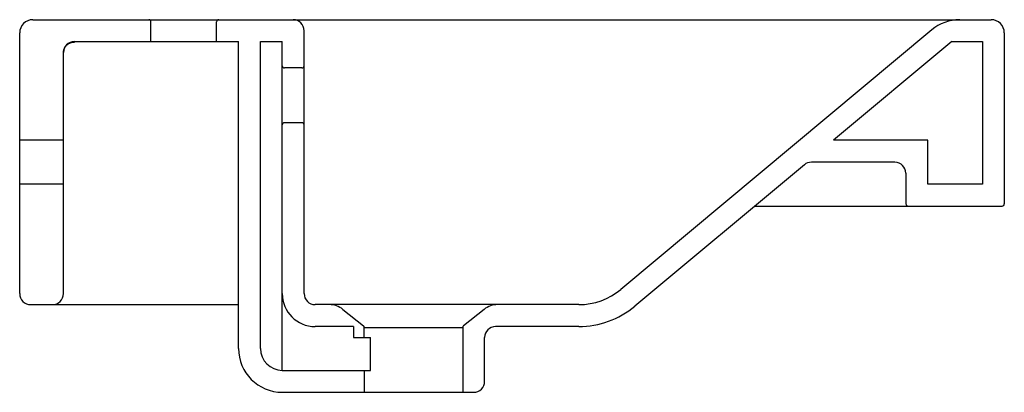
# Model space of a CAD drawing. Header units: millimetres. Extents: x 0 to 0.45, y -0.04 to 0.13.
import ezdxf

# ---------------------------------------------------------------- set-up
doc = ezdxf.new("R2010")
doc.units = ezdxf.units.MM
doc.layers.add('BLOCKS', color=3, linetype='Continuous')

msp = doc.modelspace()

# ---------------------------------------------------------------- linework, layer by layer
at = {"layer": 'BLOCKS'}
for p, q in [((0.005999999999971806, 0.1300000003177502), (0.44399999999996, 0.1300000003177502)), ((0.05999999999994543, 0.1200000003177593), (0.05999999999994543, 0.1290000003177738)), ((0.08999999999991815, 0.1200000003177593), (0.08999999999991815, 0.1290000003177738)), ((0, 0.005000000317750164), (0, 0.1240000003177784)), ((0.1299999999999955, 0.005000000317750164), (0.1299999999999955, 0.1250000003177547)), ((0.4168168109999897, 0.1253644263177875), (0.2747235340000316, 0.006953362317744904)), ((0.4500000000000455, 0.1240000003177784), (0.4500000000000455, 0.04600000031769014)), ((0.02499999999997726, 0.1200000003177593), (0.09999999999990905, 0.1200000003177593)), ((0.09999999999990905, -0.0199999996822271), (0.09999999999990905, 0.1200000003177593)), ((0.1099999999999, 0.1200000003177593), (0.1200000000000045, 0.1200000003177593)), ((0.1099999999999, -0.0199999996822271), (0.1099999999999, 0.1200000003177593)), ((0.1200000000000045, -0.029999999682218), (0.1200000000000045, 0.1200000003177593)), ((0.4259999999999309, 0.1200000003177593), (0.3720000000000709, 0.0750000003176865)), ((0.4259999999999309, 0.1200000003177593), (0.4400000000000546, 0.1200000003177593)), ((0.4400000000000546, 0.1200000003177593), (0.4400000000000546, 0.05500000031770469)), ((0.01999999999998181, 0.005000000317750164), (0.01999999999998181, 0.1150000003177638)), ((0.1289999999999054, 0.108000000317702), (0.1209999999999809, 0.108000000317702)), ((0.1289999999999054, 0.0830000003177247), (0.1209999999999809, 0.0830000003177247)), ((0.01999999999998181, 0.0750000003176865), (0, 0.0750000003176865)), ((0.4149999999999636, 0.0750000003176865), (0.3720000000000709, 0.0750000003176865)), ((0.4149999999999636, 0.05500000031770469), (0.4149999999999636, 0.0750000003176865)), ((0.3586093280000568, 0.06384110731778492), (0.2811253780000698, -0.0007288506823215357)), ((0.3999999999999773, 0.0650000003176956), (0.3618102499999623, 0.0650000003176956)), ((0.4049999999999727, 0.06000000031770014), (0.4049999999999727, 0.04600000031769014)), ((0.01999999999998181, 0.05500000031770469), (0, 0.05500000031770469)), ((0.4400000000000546, 0.05500000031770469), (0.4149999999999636, 0.05500000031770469)), ((0.3360000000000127, 0.04500000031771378), (0.4490000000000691, 0.04500000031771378)), ((0.004999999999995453, 3.177547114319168e-10), (0.09999999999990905, 3.177547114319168e-10)), ((0.255518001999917, 3.177547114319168e-10), (0.1349999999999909, 3.177547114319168e-10)), ((0.1477391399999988, -0.002191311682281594), (0.1571246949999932, -0.0096997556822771)), ((0.2122608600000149, -0.002191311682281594), (0.2028753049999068, -0.0096997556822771)), ((0.1524999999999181, -0.009999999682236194), (0.1349999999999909, -0.009999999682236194)), ((0.1524999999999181, -0.009999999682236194), (0.1524999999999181, -0.01499999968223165)), ((0.1575000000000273, -0.01499999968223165), (0.1575000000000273, -0.01048062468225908)), ((0.1575000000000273, -0.01048062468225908), (0.2024999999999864, -0.01048062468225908)), ((0.2024999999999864, -0.01048062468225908), (0.2024999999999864, -0.03999999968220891)), ((0.255518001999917, -0.009999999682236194), (0.2174999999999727, -0.009999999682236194)), ((0.1524999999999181, -0.01499999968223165), (0.1603129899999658, -0.01499999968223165)), ((0.1603129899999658, -0.029999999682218), (0.1603129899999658, -0.01499999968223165)), ((0.2124999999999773, -0.03499999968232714), (0.2124999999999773, -0.01499999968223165)), ((0.1200000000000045, -0.029999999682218), (0.1603129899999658, -0.029999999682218)), ((0.1575000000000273, -0.029999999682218), (0.1575000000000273, -0.03999999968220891)), ((0.1200000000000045, -0.03999999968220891), (0.2074999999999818, -0.03999999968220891))]:
    msp.add_line(p, q, dxfattribs=at)
msp.add_polyline3d([(0.02000475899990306, 0.1150846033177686, 0), (0.02001902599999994, 0.1153003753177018, 0), (0.0200427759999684, 0.1155153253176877, 0), (0.020075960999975, 0.1157290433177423, 0), (0.02011851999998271, 0.1159411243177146, 0), (0.02017037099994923, 0.1161511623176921, 0), (0.02023141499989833, 0.1163587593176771, 0), (0.02030153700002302, 0.1165635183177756, 0), (0.02038060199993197, 0.1167650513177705, 0), (0.02046846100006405, 0.1169629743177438, 0), (0.0205649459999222, 0.1171569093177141, 0), (0.02066987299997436, 0.117346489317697, 0), (0.02078304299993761, 0.1175313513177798, 0), (0.02090423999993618, 0.1177111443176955, 0), (0.02103323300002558, 0.1178855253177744, 0), (0.0211697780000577, 0.1180541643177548, 0), (0.02131361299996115, 0.1182167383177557, 0), (0.02146446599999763, 0.1183729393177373, 0), (0.02162204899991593, 0.1185224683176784, 0), (0.02178606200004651, 0.1186650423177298, 0), (0.02195619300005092, 0.1188003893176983, 0), (0.02213211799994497, 0.1189282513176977, 0), (0.02231350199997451, 0.1190483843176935, 0), (0.02250000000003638, 0.1191605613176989, 0), (0.02269125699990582, 0.1192645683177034, 0), (0.02288690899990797, 0.1193602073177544, 0), (0.02308658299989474, 0.119447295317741, 0), (0.02328989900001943, 0.1195256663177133, 0), (0.02349647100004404, 0.119595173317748, 0), (0.02370590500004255, 0.1196556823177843, 0), (0.02391780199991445, 0.1197070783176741, 0), (0.02413175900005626, 0.1197492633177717, 0), (0.02434736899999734, 0.1197821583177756, 0), (0.02456422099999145, 0.1198056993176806, 0), (0.02478190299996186, 0.1198198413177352, 0), (0.02499999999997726, 0.1198245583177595, 0)], dxfattribs=at)
for centre, radius, start, end in [((0.005999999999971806, 0.1240000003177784), 0.006, 90, 180), ((0.05899999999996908, 0.1290000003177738), 0.001, 0, 90), ((0.09100000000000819, 0.1290000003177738), 0.001, 90, 180), ((0.125, 0.1250000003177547), 0.005000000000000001, 0, 90), ((0.429620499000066, 0.1100000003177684), 0.02000000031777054, 90, 129.8055703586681), ((0.44399999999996, 0.1240000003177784), 0.006, 0, 90), ((0.02499999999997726, 0.1150000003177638), 0.005000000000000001, 90, 180), ((0.1209999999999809, 0.1090000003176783), 0.001, 180, 270), ((0.1289999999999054, 0.1090000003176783), 0.001, 270, 0), ((0.1209999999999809, 0.08200000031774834), 0.001, 90, 180), ((0.1289999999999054, 0.08200000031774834), 0.001, 0, 90), ((0.3618102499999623, 0.06000000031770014), 0.005000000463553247, 90, 129.8055666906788), ((0.3999999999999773, 0.06000000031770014), 0.005000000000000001, 0, 90), ((0.4059999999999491, 0.04600000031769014), 0.001, 180, 270), ((0.4490000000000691, 0.04600000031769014), 0.001, 270, 0), ((0.004999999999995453, 0.005000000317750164), 0.005000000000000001, 180, 270), ((0.01499999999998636, 0.005000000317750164), 0.005000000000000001, 270, 0), ((0.1349999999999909, 0.005000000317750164), 0.015, 180, 270), ((0.1349999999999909, 0.005000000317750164), 0.005000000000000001, 180, 270), ((0.255518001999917, 0.03000000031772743), 0.02999999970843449, 270, 309.8055715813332), ((0.1414921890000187, -0.009999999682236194), 0.01, 51.34018906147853, 90), ((0.2185078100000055, -0.009999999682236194), 0.009999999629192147, 90, 128.6598064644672), ((0.255518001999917, 0.03000000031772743), 0.03999999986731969, 270, 309.8055712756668), ((0.1565000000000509, -0.01048062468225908), 0.001000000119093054, 0, 51.34020069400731), ((0.2034999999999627, -0.01048062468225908), 0.001, 128.6597993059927, 180), ((0.2174999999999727, -0.01499999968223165), 0.005000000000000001, 90, 180), ((0.1200000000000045, -0.0199999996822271), 0.02, 180, 270), ((0.1200000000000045, -0.0199999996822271), 0.01, 180, 270), ((0.2074999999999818, -0.03499999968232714), 0.005000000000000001, 270, 0)]:
    msp.add_arc(centre, radius, start, end, dxfattribs=at)

doc.saveas('drawing.dxf')
